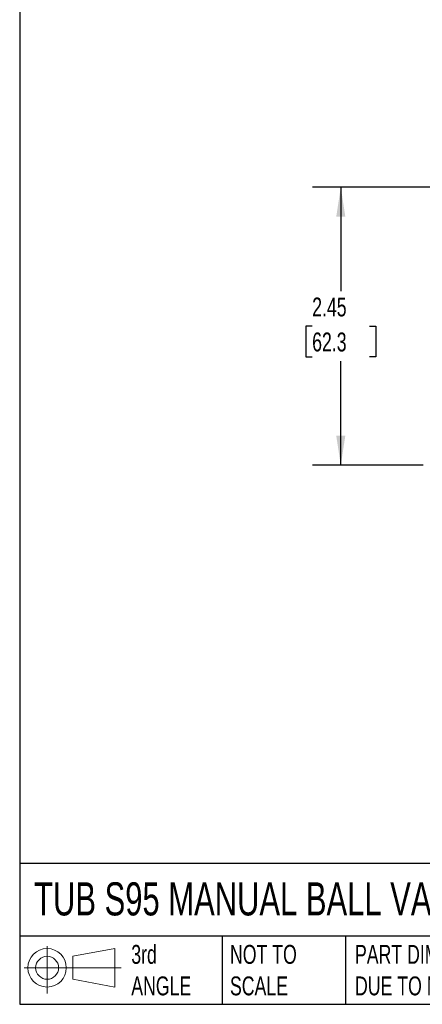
# Model space of a CAD drawing. Header units: inches. Extents: x 0.5 to 21.5, y 0.5 to 16.5.
# Tile 1 of 15: x 0.5 to 4.1, y 0.5 to 9.2. Entities that reach past the tile are written whole.
import ezdxf

# ---------------------------------------------------------------- set-up
doc = ezdxf.new("R2010")
doc.units = ezdxf.units.IN
doc.header["$LTSCALE"] = 2
doc.header["$MEASUREMENT"] = 0
doc.linetypes.add('SLD-Solid', pattern=[0])
doc.layers.add('DIMENSIONS', color=140, linetype='SLD-Solid', lineweight=25)
doc.layers.add('TEXT', color=140, linetype='SLD-Solid', lineweight=25)
doc.layers.add('SLD-DEFPOINTS', color=7, linetype='Continuous')
doc.styles.add('SLDTEXTSTYLE0', font='TXT', dxfattribs={"width": 0.7})
doc.dimstyles.new('SLDDIMSTYLE0', dxfattribs={"dimtxt": 0.169922, "dimasz": 0.26, "dimexe": 0, "dimexo": 0.0625, "dimgap": 0.04248, "dimtad": 0, "dimtih": 1, "dimtoh": 1, "dimrnd": 1e-09, "dimzin": 12, "dimdsep": 46, "dimtxsty": 'SLDTEXTSTYLE0', "dimsah": 1, "dimcen": 0.09, "dimadec": 0, "dimazin": 3, "dimtfac": 1, "dimtofl": 0, "dimtmove": 0, "dimatfit": 3, "dimfxl": 0, "dimfrac": 2, "dimtolj": 1, "dimtzin": 12, "dimarcsym": 0})

# ---------------------------------------------------------------- blocks, each defined once
blk = doc.blocks.new('Block11')
at = {"color": 7, "linetype": 'SLD-Solid', "lineweight": 18}
for p, q in [((0.2038, 0.4182), (0.2038, 0)), ((0.4315, 0.3281), (0.8012, 0.3962)), ((0.8012, 0.3962), (0.8012, 0.0576)), ((0.4315, 0.1257), (0.4315, 0.3281)), ((0, 0.2269), (0.8562, 0.2269)), ((0.4315, 0.1257), (0.8012, 0.0576))]:
    blk.add_line(p, q, dxfattribs=at)
for radius in [0.1693, 0.1012]:
    blk.add_circle((0.2038, 0.2269), radius, dxfattribs=at)
blk = doc.blocks.new('Block12')
at = {"layer": 'SLD-DEFPOINTS'}
blk.add_blockref('Block11', (0, 0), dxfattribs=at)
blk = doc.blocks.new('_D_2')
at = {"layer": 'DIMENSIONS'}
for p, q in [((5.1363, 7.7007), (3.0822, 7.7007)), ((3.3322, 7.7007), (3.3322, 6.7834)), ((3.0797, 6.4753), (3.0226, 6.4753)), ((3.0226, 6.4753), (3.0226, 6.2053)), ((3.5846, 6.4753), (3.6417, 6.4753)), ((3.6417, 6.4753), (3.6417, 6.2053)), ((3.0226, 6.2053), (3.0797, 6.2053)), ((3.3322, 5.2499), (3.3322, 6.1672)), ((3.6417, 6.2053), (3.5846, 6.2053)), ((4.0596, 5.2499), (3.0822, 5.2499)), ((4.6101, 5.2499), (4.1796, 5.2499))]:
    blk.add_line(p, q, dxfattribs=at)
for points in [[(3.3322, 7.7007), (3.2922, 7.4407), (3.3722, 7.4407)], [(3.3322, 5.2499), (3.3722, 5.5099), (3.2922, 5.5099)]]:
    blk.add_solid(points, dxfattribs=at)
at = {"layer": 'DIMENSIONS', "char_height": 0.16667, "attachment_point": 1, "style": 'SLDTEXTSTYLE0'}
for s, insert in [('2.45', (3.0797, 6.7282)), ('62.3', (3.0797, 6.4201))]:
    blk.add_mtext(s, dxfattribs=dict(at, insert=insert))

msp = doc.modelspace()

# ---------------------------------------------------------------- linework, layer by layer
at = {"layer": 'TEXT'}
for p, q in [((0.5, 16.5), (0.5, 0.5)), ((21.5, 1.7422), (0.5, 1.7422)), ((21.5, 1.1), (0.5, 1.1)), ((2.287, 1.1), (2.287, 0.5)), ((3.373, 1.1), (3.373, 0.5)), ((0.5, 0.5), (21.5, 0.5))]:
    msp.add_line(p, q, dxfattribs=at)

# ---------------------------------------------------------------- block references
at = {"layer": 'SLD-DEFPOINTS'}
msp.add_blockref('Block12', (0.5384, 0.5948), dxfattribs=at)

# ---------------------------------------------------------------- texts
at = {"layer": 'TEXT', "attachment_point": 1, "style": 'SLDTEXTSTYLE0'}
for s, insert, char_height in [('TUB S95 MANUAL BALL VALVE', (0.6272, 1.5749), 0.291667), ('3rd^JANGLE', (1.4843, 1.0234), 0.16667), ('NOT TO^JSCALE', (2.3549, 1.0234), 0.166667), ("PART DIMENSIONS MAY DIFFER SLIGHTLY ^JDUE TO MANUFACTURER'S VARIANCES", (3.4577, 1.0234), 0.166667)]:
    msp.add_mtext(s, dxfattribs=dict(at, insert=insert, char_height=char_height))

# ---------------------------------------------------------------- dimensions: what is measured, and where the dimension line sits
at = {"layer": 'DIMENSIONS'}
dim = msp.add_linear_dim(base=(3.3322, 7.7007), p1=(4.7101, 5.2499), p2=(5.2363, 7.7007), angle=90, dimstyle='SLDDIMSTYLE0', dxfattribs=at)
dim.commit()
dim.dimension.update_dxf_attribs({"geometry": '_D_2', "text_midpoint": (3.3322, 6.4753), "dimtype": 160})

doc.saveas('drawing.dxf')
